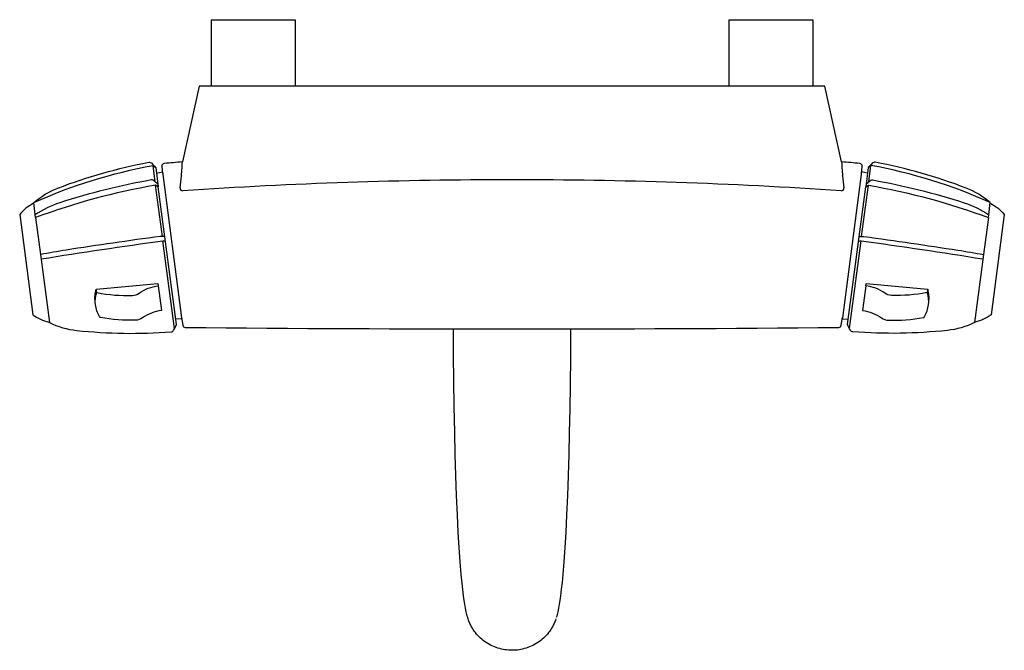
# Model space of a CAD drawing. Header units: millimetres. Extents: x -152 to 152, y -195 to 0.
import ezdxf

# ---------------------------------------------------------------- set-up
doc = ezdxf.new("R2010")
doc.units = ezdxf.units.MM
doc.header["$MEASUREMENT"] = 0
doc.layers.add('PLANNING', color=1, linetype='Continuous')

# ---------------------------------------------------------------- blocks, each defined once
blk = doc.blocks.new('82001000_t')
at = {"layer": 'PLANNING'}
for p, q in [((-93, 0), (-93, -20.5)), ((-93, 0), (-67, 0)), ((-67, 0), (-67, -20.5)), ((67, 0), (67, -20.5)), ((67, 0), (93, 0)), ((93, 0), (93, -20.5)), ((-101.91, -44.41), (-101.89, -43.92)), ((101.89, -43.92), (101.91, -44.41)), ((108.02, -47.5), (108.25, -45.3)), ((-108.07, -66.94), (-110.15, -51.16)), ((108.07, -66.94), (110.15, -51.16)), ((-147.24, -61.15), (-145.73, -72.57)), ((147.24, -61.15), (145.73, -72.57)), ((-104.33, -95.41), (-107.89, -68.3)), ((104.33, -95.41), (107.89, -68.3)), ((101.78, -94.41), (102.17, -91.95))]:
    blk.add_line(p, q, dxfattribs=at)
for points in [[(101.89, -43.92), (96.66, -20.5), (-96.66, -20.5), (-101.89, -43.92)], [(-109.87, -47.43), (-108.08, -47.04), (-102.15, -92.05), (-102.1, -92.45), (-103.93, -92.55)], [(109.87, -47.43), (108.08, -47.04), (102.15, -92.05), (102.1, -92.45), (103.93, -92.55)]]:
    blk.add_lwpolyline(points, dxfattribs=at)
for points in [[(-110.3, -50.05), (-110.96, -45.04), (-110.1, -45.7), (-109.32, -51.64), (-110.15, -51.16, 0.04839), (-147.24, -61.15), (-147.85, -56.51, -0.060587), (-110.96, -45.04)], [(-147.75, -56.46, -0.086652), (-140.36, -52.03, -0.045129), (-112.3, -44.04, -0.261389), (-111.37, -44.35, 0.000717), (-110.26, -45.57)], [(-101.89, -43.92, 0.001196), (-107.52, -44.42, 0.422152), (-108.25, -45.3), (-108.02, -47.5)], [(110.3, -50.05), (110.96, -45.04), (110.1, -45.7), (109.32, -51.64), (110.15, -51.16, -0.04839), (147.24, -61.15), (147.35, -60.3)], [(109.43, -50.8, 0.000595), (110.66, -49.73, -0.225257), (111.49, -49.51, -0.035403), (139.76, -56.56, -0.072875), (147.35, -60.3), (147.85, -56.51, 0.060587), (110.96, -45.04)], [(147.75, -56.46, 0.086652), (140.36, -52.03, 0.045129), (112.3, -44.04, 0.261389), (111.37, -44.35, -0.000717), (110.26, -45.57)], [(-109.43, -50.8, -0.000595), (-110.66, -49.73, 0.225257), (-111.49, -49.51, 0.035403), (-139.76, -56.56, 0.072875), (-147.35, -60.3)], [(-107.3, -66.95), (-108.71, -66.94, 0.004535), (-137.83, -71.19, 0.010134), (-145.73, -72.57), (-142.97, -93.57, 0.087879), (-134.57, -95.99, 0.045124), (-105.4, -96.44, 0.261371), (-104.58, -95.9, -0.000817), (-103.71, -94.21), (-109.32, -51.64)], [(107.3, -66.95), (108.64, -66.94, -0.03603), (108.79, -66.95, -0.004524), (137.83, -71.19, -0.010134), (145.73, -72.57), (142.97, -93.57, -0.087879), (134.57, -95.99, -0.045124), (105.4, -96.44, -0.261371), (104.58, -95.9, 0.000817), (103.71, -94.21), (109.32, -51.64)], [(-147.83, -56.65), (-147.98, -56.74, 0.085729), (-152.17, -60.16), (-148.09, -91.19, 0.085728), (-143.15, -93.42), (-142.98, -93.46)], [(147.83, -56.65), (147.98, -56.74, -0.085729), (152.17, -60.16), (148.09, -91.19, -0.085728), (143.15, -93.42), (142.98, -93.46)], [(-145.56, -73.9, -0.006177), (-107.89, -68.3), (-107.13, -68.27)], [(107.13, -68.27), (107.89, -68.3, -0.006177), (145.56, -73.9)], [(-128.36, -84.29), (-128.5, -83.26), (-109.43, -81.54), (-109.33, -82.2), (-108.32, -89.86, 0.126872), (-114.24, -92.13, -0.149332), (-116.28, -92.83, -0.057352), (-127.2, -91.98), (-127.35, -91.95, -0.004699), (-127.48, -91.73, -0.104557), (-128.73, -88.04, -0.112978), (-128.36, -84.29), (-128.21, -84.32, 0.057352), (-117.29, -85.17, 0.149332), (-115.25, -84.47, -0.126871), (-109.33, -82.2)], [(109.33, -82.2), (108.32, -89.86, -0.126872), (114.24, -92.13, 0.149332), (116.28, -92.83, 0.057352), (127.2, -91.98), (127.35, -91.95, 0.004699), (127.48, -91.73, 0.104557), (128.73, -88.04, 0.112978), (128.36, -84.29), (128.21, -84.32, -0.057352), (117.29, -85.17, -0.149332), (115.25, -84.47, 0.126871), (109.33, -82.2), (109.43, -81.54), (128.5, -83.26)], [(-128.73, -88.04), (-128.84, -87.2, -0.108065), (-128.5, -83.26)], [(128.73, -88.04), (128.84, -87.2, 0.108065), (128.5, -83.26), (128.36, -84.29)], [(-102.17, -91.95), (-101.78, -94.41, 0.36961), (-100.99, -95.08, 0.004364), (100.99, -95.08)], [(13.58, -185.04, -0.078693), (11.66, -188.88, -0.082368), (8.45, -192.1, -0.080029), (4.34, -194.15, -0.076019), (0, -194.81, -0.075165), (-4.34, -194.15, -0.080883), (-8.45, -192.1, -0.081514), (-11.66, -188.88, -0.079547), (-13.58, -185.04, -0.007336), (-13.69, -184.66, -0.015822), (-14.14, -182.89), (-14.36, -181.77), (-14.58, -180.6), (-14.77, -179.41), (-14.97, -178.01), (-15.22, -176.05), (-15.44, -174.09), (-15.7, -171.44), (-16.03, -167.5), (-16.34, -163.07), (-16.62, -158.39), (-16.89, -152.97), (-17.13, -146.95), (-17.34, -140.94), (-17.53, -134.23), (-17.69, -127.53), (-17.84, -119.52), (-17.96, -111.52), (-18.05, -103.51), (-18.11, -95.51)], [(18.11, -95.51), (18.04, -104.2), (17.94, -112.89), (17.83, -120.21), (17.69, -127.53), (17.53, -134.23), (17.34, -140.94), (17.13, -146.95), (16.89, -152.97), (16.62, -158.39), (16.34, -163.07), (16.03, -167.5), (15.7, -171.44), (15.47, -173.84), (15.24, -175.92), (14.97, -178.01), (14.77, -179.41), (14.58, -180.6), (14.36, -181.77), (14.14, -182.89, -0.015808), (13.69, -184.66)]]:
    blk.add_lwpolyline(points, format="xyb", dxfattribs=at)
for centre, radius, start, end in [((-161.37, -41.48), 59.54, 355.7615, 357.1745), ((0.27, -1219.6), 1180.07, 84.78587, 85.05994), ((181.86, -40.21), 80.07, 183.0066, 184.0574), ((107.45, -45.22), 0.8, 354, 85.5486), ((-234.76, -36.39), 133.1, 353.2782, 354.8821), ((-237.96, -36.1), 136.32, 354.8821, 355.8862), ((224.23, -37.21), 122.54, 184.0574, 185.1744), ((244.93, -35.33), 143.32, 185.1744, 186.6639), ((-0.26, -1561.08), 1511.63, 89.98998, 93.84855), ((0.26, -1561.08), 1511.63, 86.15145, 90.01002), ((-101.78, -52.06), 0.799, 173.2782, 273.922), ((101.78, -52.06), 0.8, 266.1381, 6.6639), ((100.99, -94.28), 0.8, 269.8595, 351)]:
    blk.add_arc(centre, radius, start, end, dxfattribs=at)

msp = doc.modelspace()

# ---------------------------------------------------------------- block references
msp.add_blockref('82001000_t', (0, 0))

doc.saveas('drawing.dxf')
